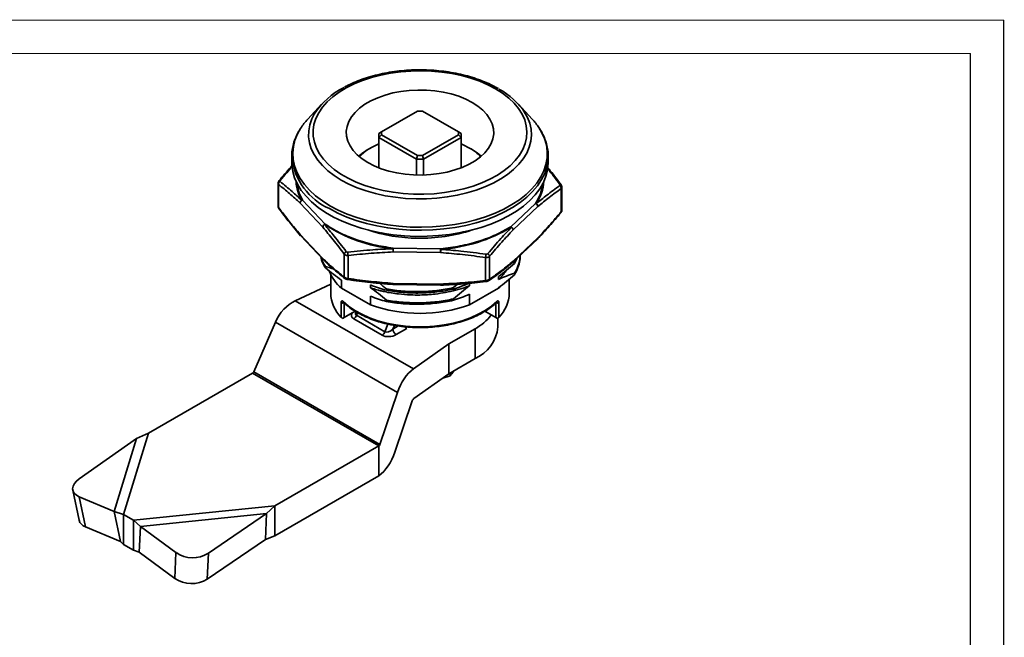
# Model space of a CAD drawing. Header units: inches. Extents: x 140955 to 141172, y 128344 to 128498.
# Tile 6 of 6: x 141065 to 141172, y 128430 to 128498. Entities that reach past the tile are written whole.
import ezdxf

# ---------------------------------------------------------------- set-up
doc = ezdxf.new("R2010")
doc.units = ezdxf.units.IN
doc.layers.add('实线层', color=7, linetype='Continuous', lineweight=25)
doc.layers.add('粗实线层', color=7, linetype='Continuous', lineweight=35)

msp = doc.modelspace()

# ---------------------------------------------------------------- linework, layer by layer
at = {"color": 7, "linetype": 'Continuous', "lineweight": 13}
msp.add_lwpolyline([(140955.143, 128497.757, 0.095, 0.095, 0), (141172.255, 128497.757, 0.095, 0.095, 0)], format="xyseb", dxfattribs=at)
at = {"layer": '实线层'}
for p, q in [((141172.255, 128344.244), (141172.255, 128497.757)), ((141168.6, 128346.956), (141168.6, 128494.102))]:
    msp.add_line(p, q, dxfattribs=at)
at = {"layer": '实线层', "lineweight": 13}
msp.add_line((140968.174, 128494.102), (141168.6, 128494.102), dxfattribs=at)
at = {"layer": '粗实线层', "linetype": 'Continuous'}
for p, q in [((141097.754, 128488.572), (141096.236, 128486.933)), ((141108.232, 128487.815), (141104.303, 128485.547)), ((141112.686, 128485.547), (141108.758, 128487.815)), ((141120.753, 128486.933), (141119.235, 128488.572)), ((141104.303, 128485.547), (141104.012, 128485.379)), ((141112.686, 128485.547), (141112.977, 128485.379)), ((141103.995, 128485.15), (141103.995, 128481.624)), ((141104.012, 128484.921), (141104.303, 128485.243)), ((141108.098, 128482.563), (141104.012, 128484.921)), ((141104.012, 128481.617), (141104.012, 128484.921)), ((141104.303, 128485.243), (141108.232, 128482.975)), ((141108.758, 128482.975), (141112.686, 128485.243)), ((141112.977, 128484.921), (141108.891, 128482.563)), ((141112.977, 128484.921), (141112.686, 128485.243)), ((141112.977, 128481.617), (141112.977, 128484.921)), ((141112.995, 128481.624), (141112.995, 128485.15)), ((141103.084, 128483.782), (141102.872, 128483.659)), ((141114.117, 128483.659), (141113.905, 128483.782)), ((141094.495, 128482.879), (141094.495, 128482.211)), ((141094.497, 128482.72), (141094.495, 128482.879)), ((141108.098, 128482.563), (141108.232, 128482.975)), ((141108.098, 128480.835), (141108.098, 128482.563)), ((141108.891, 128482.563), (141108.758, 128482.975)), ((141108.891, 128480.835), (141108.891, 128482.563)), ((141122.495, 128482.211), (141122.495, 128482.879)), ((141093.081, 128480.186), (141093.093, 128480.2)), ((141092.988, 128479.944), (141092.988, 128477.43)), ((141093.049, 128479.804), (141093.049, 128477.294)), ((141123.927, 128476.843), (141123.927, 128479.353)), ((141123.994, 128479.439), (141123.99, 128479.556)), ((141124.001, 128479.489), (141123.992, 128479.457)), ((141123.993, 128479.531), (141124.001, 128479.489)), ((141124.001, 128476.991), (141124.001, 128479.505)), ((141098.14, 128475.47), (141095.66, 128478.101)), ((141097.876, 128475.142), (141095.396, 128477.773)), ((141121.109, 128477.729), (141118.402, 128475.174)), ((141121.365, 128477.394), (141118.658, 128474.838)), ((141103.077, 128474.735), (141103.077, 128474.758)), ((141097.876, 128471.713), (141095.396, 128474.343)), ((141095.442, 128474.22), (141097.921, 128471.59)), ((141118.608, 128471.281), (141121.315, 128473.836)), ((141121.365, 128473.964), (141118.658, 128471.409)), ((141121.312, 128473.839), (141121.322, 128473.85)), ((141121.325, 128473.847), (141121.323, 128473.844)), ((141110.754, 128472.772), (141105.567, 128472.847)), ((141100.223, 128469.682), (141100.223, 128472.192)), ((141100.65, 128472.041), (141100.65, 128469.531)), ((141110.746, 128472.353), (141105.56, 128472.429)), ((141115.656, 128469.312), (141115.656, 128471.822)), ((141116.095, 128471.96), (141116.095, 128469.45)), ((141118.823, 128471.17), (141119.079, 128471.726)), ((141118.823, 128471.323), (141118.954, 128471.608)), ((141098.166, 128470.843), (141098.166, 128470.69)), ((141118.823, 128471.323), (141118.55, 128471.234)), ((141118.823, 128471.17), (141118.823, 128471.323)), ((141098.745, 128469.967), (141098.745, 128467.921)), ((141099.911, 128469.344), (141099.911, 128468.468)), ((141117.078, 128469.43), (141117.078, 128469.736)), ((141118.245, 128467.921), (141118.245, 128469.445)), ((141118.823, 128469.945), (141118.823, 128470.098)), ((141094.87, 128467.102), (141098.745, 128468.919)), ((141099.911, 128468.468), (141103.077, 128466.641)), ((141103.077, 128468.521), (141103.077, 128468.827)), ((141105.547, 128468.888), (141104.549, 128468.964)), ((141104.822, 128468.246), (141104.822, 128468.399)), ((141110.746, 128468.924), (141105.56, 128469)), ((141105.563, 128468.873), (141110.75, 128468.797)), ((141112.6, 128468.908), (141112.167, 128468.532)), ((141112.167, 128468.532), (141112.167, 128468.379)), ((141113.912, 128469.047), (141113.912, 128468.741)), ((141113.912, 128466.641), (141117.078, 128468.468)), ((141117.078, 128468.468), (141117.209, 128468.592)), ((141117.078, 128468.468), (141117.078, 128468.511)), ((141103.077, 128466.641), (141103.077, 128467.602)), ((141104.822, 128467.021), (141104.822, 128467.174)), ((141112.167, 128467.307), (141112.167, 128467.154)), ((141113.912, 128467.823), (141113.912, 128466.641)), ((141107.783, 128459.648), (141094.87, 128467.102)), ((141099.882, 128465.283), (141099.882, 128466.916)), ((141100.2, 128466.889), (141100.2, 128465.256)), ((141116.789, 128465.256), (141116.789, 128466.889)), ((141117.107, 128466.916), (141117.107, 128465.283)), ((141101.079, 128465.763), (141100.14, 128465.221)), ((141100.2, 128465.256), (141101.413, 128465.956)), ((141104.366, 128463.334), (141101.255, 128465.13)), ((141101.487, 128465.885), (141101.484, 128465.879)), ((141101.486, 128465.883), (141101.488, 128465.885)), ((141101.671, 128465.794), (141101.561, 128465.511)), ((141101.561, 128465.511), (141104.672, 128463.714)), ((141115.584, 128465.951), (141116.789, 128465.256)), ((141116.849, 128465.221), (141115.584, 128465.951)), ((141116.995, 128464.247), (141116.995, 128465.184)), ((141090.337, 128459.338), (141092.703, 128464.771)), ((141106.023, 128457.082), (141092.703, 128464.771)), ((141104.672, 128463.714), (141104.996, 128464.55)), ((141105.692, 128464.41), (141105.536, 128464.009)), ((141105.536, 128464.009), (141106.119, 128464.346)), ((141107.045, 128464.064), (141105.89, 128463.397)), ((141111.641, 128462.39), (141114.505, 128464.043)), ((141114.505, 128460.777), (141114.505, 128464.043)), ((141111.641, 128462.39), (141107.783, 128459.648)), ((141111.641, 128459.124), (141111.641, 128462.39)), ((141111.641, 128459.124), (141114.505, 128460.777)), ((141078.848, 128452.643), (141090.211, 128459.202)), ((141090.211, 128459.202), (141103.999, 128451.242)), ((141104.102, 128451.392), (141090.337, 128459.338)), ((141107.838, 128456.421), (141111.641, 128459.124)), ((141110.973, 128458.649), (141111.781, 128458.913)), ((141111.781, 128459.205), (141111.781, 128458.913)), ((141106.023, 128457.082), (141104.102, 128451.392)), ((141105.76, 128450.542), (141107.653, 128456.151)), ((141076.13, 128443.743), (141078.848, 128452.643)), ((141078.848, 128452.643), (141077.542, 128452.038)), ((141071.287, 128447.646), (141077.542, 128452.038)), ((141075.114, 128444.088), (141077.542, 128452.038)), ((141092.637, 128444.683), (141103.999, 128451.242)), ((141103.999, 128447.976), (141103.999, 128451.242)), ((141092.637, 128441.417), (141103.999, 128447.976)), ((141070.577, 128446.41), (141071.261, 128443.124)), ((141071.962, 128442.407), (141071.278, 128445.693)), ((141071.278, 128445.693), (141075.114, 128444.088)), ((141077.22, 128443.113), (141092.637, 128444.683)), ((141091.728, 128443.848), (141092.637, 128444.683)), ((141092.637, 128441.417), (141092.637, 128444.683)), ((141075.114, 128444.088), (141076.13, 128443.743)), ((141075.114, 128444.088), (141075.798, 128440.802)), ((141076.13, 128443.743), (141077.22, 128443.113)), ((141076.13, 128443.743), (141076.13, 128440.476)), ((141077.957, 128442.446), (141091.728, 128443.848)), ((141085.383, 128439.509), (141091.728, 128443.848)), ((141091.608, 128441.026), (141091.728, 128443.848)), ((141077.22, 128443.113), (141077.957, 128442.446)), ((141077.22, 128443.113), (141077.22, 128439.847)), ((141077.957, 128442.446), (141077.837, 128439.625)), ((141077.957, 128442.446), (141081.849, 128439.591)), ((141071.962, 128442.407), (141075.798, 128440.802)), ((141091.608, 128441.026), (141092.637, 128441.417)), ((141075.798, 128440.802), (141076.13, 128440.476)), ((141076.13, 128440.476), (141077.22, 128439.847)), ((141085.262, 128436.687), (141091.608, 128441.026)), ((141077.22, 128439.847), (141077.837, 128439.625)), ((141077.837, 128439.625), (141081.728, 128436.769)), ((141081.728, 128436.769), (141081.849, 128439.591)), ((141085.262, 128436.687), (141085.383, 128439.509))]:
    msp.add_line(p, q, dxfattribs=at)
for points in [[(141116.753, 128490.244), (141115.917, 128490.682), (141115.012, 128491.071), (141114.047, 128491.408), (141113.029, 128491.69), (141111.969, 128491.914), (141110.877, 128492.077), (141109.762, 128492.179), (141108.636, 128492.218), (141107.508, 128492.195), (141106.389, 128492.109), (141105.29, 128491.96), (141104.222, 128491.751), (141103.192, 128491.484), (141102.213, 128491.161), (141101.292, 128490.784), (141100.438, 128490.358), (141099.66, 128489.886), (141098.964, 128489.374), (141098.357, 128488.824), (141097.845, 128488.244), (141097.432, 128487.638), (141097.122, 128487.011), (141096.919, 128486.37), (141096.823, 128485.721), (141096.837, 128485.07), (141096.959, 128484.422), (141097.19, 128483.784), (141097.525, 128483.162), (141097.964, 128482.562), (141098.5, 128481.989), (141099.13, 128481.448), (141099.847, 128480.945), (141100.645, 128480.485), (141101.516, 128480.071), (141102.453, 128479.707), (141103.445, 128479.397), (141104.485, 128479.145), (141105.563, 128478.951), (141106.668, 128478.818), (141107.789, 128478.747), (141108.918, 128478.739), (141110.042, 128478.794), (141111.152, 128478.912), (141112.237, 128479.09), (141113.288, 128479.329), (141114.293, 128479.625), (141115.245, 128479.975), (141116.133, 128480.377), (141116.95, 128480.826), (141117.688, 128481.319), (141118.34, 128481.851), (141118.901, 128482.416), (141119.364, 128483.01), (141119.725, 128483.627), (141119.982, 128484.262), (141120.132, 128484.907), (141120.173, 128485.558), (141120.104, 128486.209), (141119.928, 128486.852), (141119.645, 128487.483), (141119.257, 128488.095), (141118.769, 128488.682), (141118.186, 128489.239), (141117.511, 128489.762), (141116.753, 128490.244)], [(141102.802, 128482.191), (141103.502, 128481.832), (141104.268, 128481.522), (141105.092, 128481.265), (141105.962, 128481.066), (141106.867, 128480.926), (141107.793, 128480.847), (141108.729, 128480.832), (141109.661, 128480.879), (141110.578, 128480.988), (141111.467, 128481.158), (141112.315, 128481.386), (141113.112, 128481.67), (141113.846, 128482.005), (141114.508, 128482.387), (141115.089, 128482.811), (141115.58, 128483.271), (141115.976, 128483.761), (141116.27, 128484.274), (141116.46, 128484.803), (141116.541, 128485.342), (141116.514, 128485.882), (141116.378, 128486.417), (141116.136, 128486.939), (141115.79, 128487.441), (141115.346, 128487.917), (141114.809, 128488.359), (141114.187, 128488.763), (141113.487, 128489.122), (141112.721, 128489.432), (141111.897, 128489.689), (141111.027, 128489.888), (141110.122, 128490.028), (141109.196, 128490.106), (141108.26, 128490.122), (141107.328, 128490.075), (141106.411, 128489.966), (141105.522, 128489.796), (141104.674, 128489.567), (141103.877, 128489.284), (141103.143, 128488.948), (141102.481, 128488.566), (141101.9, 128488.142), (141101.409, 128487.682), (141101.013, 128487.193), (141100.719, 128486.68), (141100.53, 128486.15), (141100.448, 128485.612), (141100.475, 128485.072), (141100.611, 128484.537), (141100.853, 128484.015), (141101.199, 128483.513), (141101.643, 128483.037), (141102.18, 128482.595), (141102.802, 128482.191)], [(141099.883, 128480.288), (141099.115, 128480.775), (141098.429, 128481.302), (141097.831, 128481.863), (141097.327, 128482.455), (141096.921, 128483.071), (141096.617, 128483.706), (141096.418, 128484.355), (141096.324, 128485.012), (141096.337, 128485.671), (141096.458, 128486.326), (141096.684, 128486.972), (141096.95, 128487.497)], [(141119.995, 128487.571), (141120.233, 128487.131), (141120.485, 128486.489), (141120.632, 128485.835), (141120.672, 128485.176), (141120.605, 128484.518), (141120.432, 128483.867), (141120.153, 128483.228), (141119.773, 128482.606), (141119.293, 128482.008), (141118.718, 128481.439), (141118.054, 128480.903), (141117.305, 128480.405), (141116.479, 128479.95), (141115.583, 128479.542), (141114.625, 128479.184), (141113.612, 128478.879), (141112.555, 128478.631), (141111.462, 128478.44), (141110.343, 128478.31), (141109.208, 128478.241), (141108.066, 128478.233), (141106.929, 128478.287), (141105.805, 128478.402), (141104.704, 128478.578), (141103.637, 128478.812), (141102.613, 128479.103), (141101.64, 128479.448), (141100.728, 128479.844), (141099.883, 128480.288)], [(141095.454, 128485.927), (141095.123, 128485.341), (141094.84, 128484.651), (141094.664, 128483.948), (141094.596, 128483.239), (141094.637, 128482.53), (141094.786, 128481.825), (141095.043, 128481.131), (141095.405, 128480.453), (141095.869, 128479.795), (141096.432, 128479.164), (141097.089, 128478.565), (141097.836, 128478.001), (141098.666, 128477.477)], [(141098.666, 128477.477), (141099.573, 128476.998), (141100.55, 128476.567), (141101.589, 128476.187), (141102.682, 128475.862), (141103.821, 128475.594), (141104.996, 128475.385), (141106.199, 128475.237), (141107.419, 128475.151), (141108.648, 128475.127), (141109.876, 128475.167), (141111.093, 128475.268), (141112.29, 128475.432), (141113.456, 128475.656), (141114.585, 128475.938), (141115.665, 128476.277), (141116.689, 128476.67), (141117.649, 128477.113), (141118.538, 128477.604), (141119.348, 128478.138), (141120.073, 128478.711), (141120.707, 128479.319), (141121.246, 128479.958), (141121.685, 128480.621), (141122.02, 128481.303), (141122.25, 128482.001), (141122.373, 128482.707), (141122.386, 128483.417), (141122.291, 128484.125), (141122.088, 128484.825), (141121.778, 128485.512), (141121.481, 128486.01)], [(141113.904, 128483.782), (141113.226, 128484.129), (141112.995, 128484.231)], [(141114.116, 128483.66), (141114.731, 128483.261), (141115.185, 128482.893)], [(141122.495, 128482.892), (141122.473, 128482.432), (141122.35, 128481.721), (141122.119, 128481.018), (141121.78, 128480.33), (141121.338, 128479.663), (141120.796, 128479.02), (141120.157, 128478.407), (141119.426, 128477.83), (141118.611, 128477.292), (141117.716, 128476.798), (141116.749, 128476.351), (141115.717, 128475.955), (141114.629, 128475.614), (141113.492, 128475.329), (141112.317, 128475.104), (141111.112, 128474.939), (141109.886, 128474.837), (141108.649, 128474.797), (141107.412, 128474.821), (141106.182, 128474.908), (141104.971, 128475.057), (141103.787, 128475.267), (141102.64, 128475.537), (141101.539, 128475.865), (141100.493, 128476.247), (141099.509, 128476.681), (141098.595, 128477.164)], [(141122.495, 128482.211), (141122.494, 128482.121), (141122.425, 128481.407), (141122.248, 128480.7), (141121.963, 128480.004), (141121.572, 128479.326), (141121.079, 128478.67), (141120.488, 128478.041), (141119.803, 128477.446), (141119.029, 128476.887), (141118.173, 128476.371), (141117.241, 128475.9), (141116.24, 128475.478), (141115.179, 128475.11), (141114.066, 128474.796), (141112.909, 128474.541), (141111.718, 128474.346), (141110.501, 128474.212), (141109.268, 128474.141), (141108.03, 128474.133), (141106.795, 128474.188), (141105.574, 128474.307), (141104.375, 128474.486), (141103.209, 128474.727), (141102.084, 128475.026), (141101.009, 128475.381), (141099.992, 128475.79), (141099.043, 128476.249), (141098.167, 128476.754), (141097.372, 128477.303), (141096.664, 128477.889), (141096.049, 128478.51), (141095.531, 128479.159), (141095.114, 128479.833), (141094.803, 128480.525), (141094.598, 128481.23), (141094.502, 128481.943), (141094.495, 128482.211)], [(141123.91, 128479.747), (141123.92, 128479.734), (141123.923, 128479.729)], [(141124.001, 128479.489), (141123.997, 128479.528), (141123.99, 128479.555)], [(141093, 128477.379), (141092.992, 128477.407), (141092.988, 128477.446)], [(141100.618, 128469.41), (141100.614, 128469.407), (141100.611, 128469.412), (141100.61, 128469.425)], [(141115.708, 128469.205), (141115.704, 128469.192), (141115.699, 128469.187), (141115.694, 128469.189)], [(141116.019, 128469.3), (141115.998, 128469.285), (141115.993, 128469.283)], [(141100.089, 128467.029), (141100.679, 128466.516), (141101.362, 128466.044), (141102.13, 128465.617), (141102.975, 128465.241), (141103.886, 128464.921), (141104.851, 128464.66), (141105.861, 128464.462), (141106.902, 128464.328), (141107.961, 128464.261), (141109.028, 128464.261), (141110.088, 128464.328), (141111.128, 128464.462), (141112.138, 128464.66), (141113.103, 128464.921), (141114.014, 128465.241), (141114.859, 128465.617), (141115.627, 128466.044), (141116.31, 128466.516), (141116.9, 128467.029)], [(141071.287, 128447.646), (141070.98, 128447.393), (141070.751, 128447.122), (141070.61, 128446.843), (141070.561, 128446.566), (141070.607, 128446.304), (141070.746, 128446.065), (141070.972, 128445.859), (141071.278, 128445.693)]]:
    msp.add_lwpolyline(points, dxfattribs=at)
for centre, radius, start, end in [((141103.946, 128482.951), 8.343, 116.70252, 146.98193), ((141113.354, 128483.253), 7.921, 33.02685, 61.74562), ((141108.495, 128480.55), 7.27, 87.92664, 92.07336), ((141101.432, 128482.084), 7.107, 136.98049, 147.26294), ((141115.454, 128482.001), 7.239, 33.63343, 42.94298), ((141105.697, 128485.395), 1.403, 173.7867, 186.2133), ((141111.292, 128485.395), 1.403, 353.7867, 6.2133), ((141105.501, 128485.15), 1.506, 171.25964, 188.74036), ((141111.488, 128485.15), 1.506, 351.25964, 8.74036), ((141105.989, 128478.183), 6.301, 119.6483, 131.4968), ((141106.442, 128478.081), 6.619, 111.6979, 133.88907), ((141111.122, 128478.82), 5.688, 45.11906, 60.72352), ((141101.493, 128483.591), 7.05, 187.0951, 245.72695), ((141108.495, 128490.336), 7.783, 267.07963, 272.92037), ((141108.495, 128490.24), 7.27, 267.92664, 272.07336), ((141093.4, 128479.819), 0.351, 120.85896, 182.46274), ((141093.195, 128480.086), 0.153, 78.81797, 132.09159), ((141099.853, 128480.468), 4.906, 183.71439, 209.22969), ((141116.966, 128480.509), 5.079, 326.39497, 355.94818), ((141123.567, 128479.372), 0.361, 356.97422, 56.85482), ((141123.797, 128479.631), 0.162, 45.59868, 99.71747), ((141123.728, 128479.451), 0.281, 21.51671, 76.55607), ((141095.77, 128477.742), 0.375, 107.10597, 175.29126), ((141095.755, 128477.764), 0.359, 120.80498, 178.61506), ((141095.727, 128477.736), 0.371, 100.39545, 114.76318), ((141093.179, 128477.274), 0.131, 171.32883, 220.84447), ((141120.979, 128477.364), 0.387, 4.35531, 70.34936), ((141121.031, 128477.368), 0.37, 63.45959, 77.77458), ((141120.993, 128477.387), 0.372, 1.06277, 56.96057), ((141123.8, 128476.821), 0.129, 318.32596, 9.76973), ((141098.25, 128475.111), 0.375, 107.10597, 175.29126), ((141098.246, 128475.096), 0.372, 118.44534, 172.93217), ((141098.294, 128475.152), 0.353, 115.97996, 129.80591), ((141107.329, 128489.742), 17.052, 237.10547, 264.00234), ((141108.337, 128491.566), 17.632, 251.64147, 269.58706), ((141108.594, 128491.852), 17.921, 268.77125, 288.24587), ((141109.375, 128490.614), 17.962, 274.45299, 300.42237), ((141118.235, 128474.865), 0.351, 47.94291, 61.62517), ((141118.272, 128474.809), 0.387, 4.35531, 70.34936), ((141118.272, 128474.791), 0.389, 7.02217, 59.31228), ((141095.569, 128474.337), 0.173, 177.93509, 222.42542), ((141121.196, 128473.957), 0.169, 314.68612, 2.57697), ((141121.21, 128473.951), 0.156, 318.01789, 4.81552), ((141106.144, 128472.631), 0.616, 159.43212, 165.69482), ((141110.239, 128472.773), 4.692, 179.87482, 184.2002), ((141117.03, 128472.43), 11.47, 177.91585, 180.00473), ((141122.217, 128472.354), 11.47, 177.91585, 180.00473), ((141093.624, 128473.653), 17.171, 355.65899, 356.84055), ((141110.012, 128472.559), 0.772, 11.05056, 15.99292), ((141098.065, 128471.713), 0.189, 180.07748, 226.00043), ((141098.049, 128471.706), 0.173, 177.94402, 222.14265), ((141100.605, 128472.109), 0.39, 115.31716, 167.77517), ((141102.966, 128472.483), 2.358, 181.96792, 190.78449), ((141115.694, 128471.872), 0.411, 12.34806, 62.37193), ((141118.489, 128471.401), 0.169, 314.68612, 2.57697), ((141103.092, 128472.14), 4.857, 202.08104, 229.09785), ((141100.438, 128469.694), 0.215, 183.39467, 228.81969), ((141100.185, 128469.59), 0.469, 337.36827, 352.76586), ((141115.887, 128469.462), 0.209, 309.13471, 356.71239), ((141106.537, 128468.961), 0.978, 177.72727, 185.16902), ((141115.973, 128469.342), 0.319, 185.35181, 208.53343), ((141102.668, 128468.049), 3.926, 181.85856, 224.78365), ((141114.371, 128468.027), 3.875, 314.92162, 358.43617), ((141100.061, 128467.14), 0.287, 231.20998, 298.89906), ((141100.202, 128467.024), 0.114, 177.60616, 224.36157), ((141108.495, 128482.193), 16.469, 250.79568, 289.20432), ((141116.928, 128467.14), 0.287, 241.10094, 308.79002), ((141116.787, 128467.024), 0.114, 315.6391, 2.39381), ((141100.841, 128465.776), 0.767, 302.63797, 339.77289), ((141111.726, 128469.131), 5.797, 298.64555, 321.82393), ((141106.304, 128464.044), 0.768, 182.60548, 237.39452), ((141107.408, 128464.652), 0.691, 215.76451, 238.33952), ((141112.833, 128464.605), 4.177, 293.59917, 355.08069), ((141103.952, 128463.98), 0.767, 302.63797, 339.77289), ((141072.267, 128443.407), 1.046, 195.74292, 253.0191), ((141083.679, 128442.257), 3.233, 235.53957, 301.81011), ((141083.558, 128439.435), 3.233, 235.53957, 301.81011)]:
    msp.add_arc(centre, radius, start, end, dxfattribs=at)
for centre, major_axis, ratio, start_param, end_param in [((141094.87, 128464.49), (1.874, 2.606), 0.6334356, 0.8488024, 1.899719), ((141100.059, 128465.174), (0.2, 0.115), 0.0000704, 0.7853575, 1.7153546), ((141102.071, 128465.601), (1.078, 0.131), 0.5656819, 2.6667255, 3.786495), ((141102.071, 128466.009), (0.574, 0.444), 0.5328954, 2.4179632, 3.3568169), ((141116.931, 128465.174), (0.2, -0.115), 0.0000704, 1.4262381, 2.3562351), ((141105.182, 128464.213), (0.574, 0.444), 0.5328954, 3.3568169, 4.9276132), ((141105.182, 128463.805), (1.078, 0.131), 0.5656819, 3.786495, 5.3572913), ((141107.783, 128457.035), (1.373, 2.899), 0.5150078, 0.7433186, 1.7942352), ((141090.211, 128459.354), (0.109, 0.152), 0.6334356, 3.990395, 5.0413117), ((141107.838, 128456.146), (0.144, 0.305), 0.5150078, 0.7433186, 1.7942352), ((141103.999, 128451.394), (0.08, 0.169), 0.5150078, 3.8849113, 4.9358279), ((141103.999, 128450.589), (1.373, 2.899), 0.5150078, 3.8849113, 4.9358279)]:
    msp.add_ellipse(centre, major_axis=major_axis, ratio=ratio, start_param=start_param, end_param=end_param, dxfattribs=at)
for points, knots in [([(141117.053, 128490.274), (141116.912, 128490.353), (141116.506, 128490.58), (141115.785, 128490.923), (141114.877, 128491.284), (141113.919, 128491.594), (141112.919, 128491.853), (141111.885, 128492.057), (141110.826, 128492.207), (141109.748, 128492.301), (141108.661, 128492.338), (141107.573, 128492.318), (141106.492, 128492.242), (141105.426, 128492.109), (141104.383, 128491.921), (141103.373, 128491.679), (141102.4, 128491.385), (141101.478, 128491.037), (141100.762, 128490.724), (141100.379, 128490.51), (141100.262, 128490.445)], [0, 0, 0, 0, 0.5448321, 1.5746713, 2.6038473, 3.6321337, 4.6594627, 5.6859114, 6.7116375, 7.736841, 8.7617438, 9.7865781, 10.8115544, 11.8368623, 12.8627445, 13.8894414, 14.9171821, 15.9461665, 16.9765318, 17.4272195, 17.4272195, 17.4272195, 17.4272195]), ([(141095.422, 128485.876), (141095.401, 128485.847), (141095.228, 128485.603), (141094.989, 128485.119), (141094.715, 128484.431), (141094.554, 128483.73), (141094.483, 128483.154), (141094.503, 128482.813), (141094.509, 128482.707)], [0, 0, 0, 0, 0.0995844, 0.841014, 1.5761575, 2.3045259, 3.0269829, 3.3550266, 3.3550266, 3.3550266, 3.3550266]), ([(141122.483, 128482.893), (141122.485, 128482.995), (141122.493, 128483.331), (141122.404, 128483.897), (141122.223, 128484.586), (141121.933, 128485.258), (141121.693, 128485.72), (141121.525, 128485.948), (141121.512, 128485.966)], [0, 0, 0, 0, 0.3164444, 1.0366473, 1.7574, 2.4816519, 3.2114389, 3.2736228, 3.2736228, 3.2736228, 3.2736228]), ([(141094.544, 128481.874), (141094.491, 128481.816), (141094.004, 128481.291), (141093.522, 128480.714), (141093.093, 128480.2)], [0, 0, 0, 0, 0.2443429, 2.2160916, 2.2160916, 2.2160916, 2.2160916]), ([(141093.225, 128480.237), (141093.466, 128480.524), (141093.904, 128481.047), (141094.345, 128481.546), (141094.543, 128481.772)], [0, 0, 0, 0, 1.1105899, 2.0234577, 2.0234577, 2.0234577, 2.0234577]), ([(141123.91, 128479.747), (141123.517, 128480.271), (141123.028, 128480.922), (141122.536, 128481.515), (141122.44, 128481.631)], [0, 0, 0, 0, 1.9250261, 2.3898334, 2.3898334, 2.3898334, 2.3898334]), ([(141122.44, 128481.518), (141122.447, 128481.509), (141122.671, 128481.233), (141123.114, 128480.66), (141123.549, 128480.083), (141123.769, 128479.791)], [0, 0, 0, 0, 0.0356079, 1.094644, 2.1795064, 2.1795064, 2.1795064, 2.1795064]), ([(141093.092, 128480.2), (141093.077, 128480.18), (141093.045, 128480.14), (141093.012, 128480.07), (141092.991, 128479.996), (141092.989, 128479.946), (141092.989, 128479.921)], [0, 0, 0, 0, 0.07223869, 0.14764231, 0.22524615, 0.30411167, 0.30411167, 0.30411167, 0.30411167]), ([(141093.22, 128480.121), (141093.213, 128480.128), (141093.198, 128480.142), (141093.194, 128480.172), (141093.201, 128480.204), (141093.217, 128480.226), (141093.225, 128480.237)], [0, 0, 0, 0, 0.0328846, 0.06558528, 0.09829004, 0.13119538, 0.13119538, 0.13119538, 0.13119538]), ([(141095.571, 128478.073), (141095.398, 128478.237), (141095.05, 128478.566), (141094.486, 128479.07), (141093.875, 128479.594), (141093.44, 128479.944), (141093.22, 128480.121)], [0, 0, 0, 0, 0.685821, 1.3788499, 2.2386947, 3.1195167, 3.1195167, 3.1195167, 3.1195167]), ([(141093.049, 128479.804), (141093.031, 128479.825), (141092.995, 128479.866), (141092.991, 128479.914), (141092.989, 128479.938)], [0, 0, 0, 0, 0.07774195, 0.15086082, 0.15086082, 0.15086082, 0.15086082]), ([(141095.396, 128477.773), (141095.017, 128478.126), (141094.231, 128478.855), (141093.452, 128479.481), (141093.049, 128479.804)], [0, 0, 0, 0, 1.501282, 3.1050395, 3.1050395, 3.1050395, 3.1050395]), ([(141095.66, 128478.101), (141095.457, 128478.51), (141095.165, 128479.098), (141095.13, 128479.706), (141095.12, 128479.891)], [0, 0, 0, 0, 1.3151091, 1.8880918, 1.8880918, 1.8880918, 1.8880918]), ([(141121.88, 128479.899), (141121.84, 128479.581), (141121.746, 128478.84), (141121.34, 128478.133), (141121.109, 128477.729)], [0, 0, 0, 0, 0.9978427, 2.3262126, 2.3262126, 2.3262126, 2.3262126]), ([(141123.764, 128479.674), (141123.523, 128479.504), (141123.048, 128479.168), (141122.38, 128478.662), (141121.765, 128478.175), (141121.385, 128477.857), (141121.196, 128477.698)], [0, 0, 0, 0, 0.9161665, 1.8105262, 2.5298427, 3.2417298, 3.2417298, 3.2417298, 3.2417298]), ([(141123.927, 128479.353), (141123.488, 128479.042), (141122.637, 128478.44), (141121.78, 128477.735), (141121.365, 128477.394)], [0, 0, 0, 0, 1.6665916, 3.226783, 3.226783, 3.226783, 3.226783]), ([(141123.764, 128479.674), (141123.772, 128479.681), (141123.789, 128479.695), (141123.792, 128479.715), (141123.793, 128479.725)], [0, 0, 0, 0, 0.030341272, 0.06050801, 0.06050801, 0.06050801, 0.06050801]), ([(141123.793, 128479.725), (141123.793, 128479.736), (141123.791, 128479.757), (141123.777, 128479.779), (141123.769, 128479.791)], [0, 0, 0, 0, 0.035401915, 0.071009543, 0.071009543, 0.071009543, 0.071009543]), ([(141123.99, 128479.556), (141123.984, 128479.589), (141123.974, 128479.654), (141123.931, 128479.716), (141123.91, 128479.747)], [0, 0, 0, 0, 0.10778013, 0.20937214, 0.20937214, 0.20937214, 0.20937214]), ([(141123.992, 128479.457), (141123.989, 128479.443), (141123.982, 128479.405), (141123.949, 128479.373), (141123.927, 128479.353)], [0, 0, 0, 0, 0.04335935, 0.12495111, 0.12495111, 0.12495111, 0.12495111]), ([(141092.988, 128477.446), (141092.99, 128477.42), (141092.994, 128477.369), (141093.03, 128477.319), (141093.049, 128477.294)], [0, 0, 0, 0, 0.08243474, 0.16727484, 0.16727484, 0.16727484, 0.16727484]), ([(141093, 128477.379), (141093.004, 128477.346), (141093.012, 128477.292), (141093.047, 128477.24), (141093.06, 128477.22)], [0, 0, 0, 0, 0.10673259, 0.17286855, 0.17286855, 0.17286855, 0.17286855]), ([(141093.049, 128477.294), (141093.452, 128476.763), (141094.231, 128475.735), (141095.017, 128474.797), (141095.396, 128474.343)], [0, 0, 0, 0, 1.9474469, 3.7706133, 3.7706133, 3.7706133, 3.7706133]), ([(141093.08, 128477.188), (141093.473, 128476.668), (141094.261, 128475.629), (141095.055, 128474.682), (141095.452, 128474.208)], [0, 0, 0, 0, 1.9043569, 3.8093157, 3.8093157, 3.8093157, 3.8093157]), ([(141123.909, 128476.751), (141123.92, 128476.766), (141123.947, 128476.801), (141123.977, 128476.865), (141123.996, 128476.929), (141123.998, 128476.969), (141123.998, 128476.984)], [0, 0, 0, 0, 0.0529919, 0.12863413, 0.20648662, 0.25405222, 0.25405222, 0.25405222, 0.25405222]), ([(141123.999, 128477), (141124, 128476.997), (141124.005, 128476.971), (141123.985, 128476.916), (141123.947, 128476.867), (141123.927, 128476.843)], [0, 0, 0, 0, 0.00798848, 0.0929442, 0.17807624, 0.17807624, 0.17807624, 0.17807624]), ([(141121.307, 128473.827), (141121.74, 128474.289), (141122.607, 128475.212), (141123.467, 128476.227), (141123.897, 128476.735)], [0, 0, 0, 0, 1.9474736, 3.894301, 3.894301, 3.894301, 3.894301]), ([(141121.365, 128473.964), (141121.78, 128474.406), (141122.637, 128475.32), (141123.488, 128476.324), (141123.927, 128476.843)], [0, 0, 0, 0, 1.8636021, 3.8544118, 3.8544118, 3.8544118, 3.8544118]), ([(141100.223, 128472.192), (141099.821, 128472.723), (141099.042, 128473.751), (141098.256, 128474.689), (141097.876, 128475.142)], [0, 0, 0, 0, 1.9474792, 3.7706018, 3.7706018, 3.7706018, 3.7706018]), ([(141100.438, 128472.462), (141100.216, 128472.755), (141099.776, 128473.333), (141099.16, 128474.111), (141098.592, 128474.808), (141098.242, 128475.219), (141098.068, 128475.424)], [0, 0, 0, 0, 1.0721602, 2.1187994, 2.9605087, 3.7935233, 3.7935233, 3.7935233, 3.7935233]), ([(141105.567, 128472.847), (141104.858, 128472.959), (141103.431, 128473.184), (141101.448, 128473.776), (141099.632, 128474.525), (141098.635, 128475.156), (141098.14, 128475.47)], [0, 0, 0, 0, 1.973521, 3.9741397, 5.9747584, 7.9482794, 7.9482794, 7.9482794, 7.9482794]), ([(141118.402, 128475.174), (141117.88, 128474.875), (141116.829, 128474.274), (141114.95, 128473.578), (141112.917, 128473.045), (141111.472, 128472.862), (141110.754, 128472.772)], [0, 0, 0, 0, 2.0071836, 4.0419271, 6.0766706, 8.0838542, 8.0838542, 8.0838542, 8.0838542]), ([(141118.47, 128475.126), (141118.28, 128474.926), (141117.898, 128474.525), (141117.278, 128473.846), (141116.606, 128473.087), (141116.127, 128472.522), (141115.884, 128472.237)], [0, 0, 0, 0, 0.8523756, 1.7136994, 2.782818, 3.8780229, 3.8780229, 3.8780229, 3.8780229]), ([(141118.658, 128474.838), (141118.243, 128474.397), (141117.386, 128473.483), (141116.535, 128472.479), (141116.095, 128471.96)], [0, 0, 0, 0, 1.8636344, 3.8544083, 3.8544083, 3.8544083, 3.8544083]), ([(141095.438, 128474.226), (141095.426, 128474.241), (141095.4, 128474.273), (141095.398, 128474.319), (141095.396, 128474.343)], [0, 0, 0, 0, 0.06063105, 0.12797803, 0.12797803, 0.12797803, 0.12797803]), ([(141095.432, 128474.232), (141095.433, 128474.23), (141095.436, 128474.226), (141095.441, 128474.223), (141095.444, 128474.221)], [0, 0, 0, 0, 0.004901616, 0.016170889, 0.016170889, 0.016170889, 0.016170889]), ([(141104.272, 128474.529), (141104.281, 128474.526), (141104.466, 128474.466), (141104.648, 128474.417), (141104.822, 128474.37)], [0, 0, 0, 0, 0.02758565, 0.57303411, 0.57303411, 0.57303411, 0.57303411]), ([(141111.711, 128474.235), (141111.935, 128474.278), (141112.449, 128474.377), (141112.982, 128474.534), (141113.286, 128474.643), (141113.329, 128474.658)], [0, 0, 0, 0, 0.6692937, 1.5327034, 1.6752344, 1.6752344, 1.6752344, 1.6752344]), ([(141105.547, 128472.783), (141105.184, 128472.768), (141104.453, 128472.738), (141103.269, 128472.659), (141101.986, 128472.552), (141101.072, 128472.452), (141100.61, 128472.402)], [0, 0, 0, 0, 1.089178, 2.1898055, 3.5550163, 4.9535311, 4.9535311, 4.9535311, 4.9535311]), ([(141115.708, 128472.181), (141115.245, 128472.245), (141114.33, 128472.372), (141113.046, 128472.517), (141111.862, 128472.63), (141111.133, 128472.681), (141110.77, 128472.707)], [0, 0, 0, 0, 1.4039013, 2.7743857, 3.8764997, 4.9672323, 4.9672323, 4.9672323, 4.9672323]), ([(141097.686, 128471.839), (141097.701, 128471.745), (141097.761, 128471.351), (141097.991, 128470.976), (141098.166, 128470.69)], [0, 0, 0, 0, 0.2985102, 1.2555331, 1.2555331, 1.2555331, 1.2555331]), ([(141097.722, 128471.801), (141097.727, 128471.771), (141097.785, 128471.442), (141097.985, 128471.129), (141098.166, 128470.843)], [0, 0, 0, 0, 0.0953033, 1.0616477, 1.0616477, 1.0616477, 1.0616477]), ([(141097.876, 128471.713), (141098.256, 128471.36), (141099.042, 128470.631), (141099.821, 128470.005), (141100.223, 128469.682)], [0, 0, 0, 0, 1.5012843, 3.1050396, 3.1050396, 3.1050396, 3.1050396]), ([(141097.92, 128471.59), (141098.318, 128471.221), (141099.113, 128470.482), (141099.902, 128469.849), (141100.297, 128469.532)], [0, 0, 0, 0, 1.572975, 3.1455956, 3.1455956, 3.1455956, 3.1455956]), ([(141097.921, 128471.591), (141097.922, 128471.59), (141097.925, 128471.584), (141097.931, 128471.581), (141097.935, 128471.579)], [0, 0, 0, 0, 0.004570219, 0.019161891, 0.019161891, 0.019161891, 0.019161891]), ([(141100.65, 128472.041), (141100.606, 128472.042), (141100.519, 128472.043), (141100.399, 128472.074), (141100.295, 128472.122), (141100.247, 128472.169), (141100.223, 128472.192)], [0, 0, 0, 0, 0.11659785, 0.23312313, 0.34969457, 0.46643079, 0.46643079, 0.46643079, 0.46643079]), ([(141100.61, 128472.402), (141100.592, 128472.401), (141100.557, 128472.399), (141100.509, 128472.41), (141100.467, 128472.431), (141100.448, 128472.452), (141100.438, 128472.462)], [0, 0, 0, 0, 0.04765075, 0.095035, 0.14242516, 0.19010597, 0.19010597, 0.19010597, 0.19010597]), ([(141105.56, 128472.429), (141104.765, 128472.39), (141103.122, 128472.31), (141101.492, 128472.133), (141100.65, 128472.041)], [0, 0, 0, 0, 2.3818646, 4.926296, 4.926296, 4.926296, 4.926296]), ([(141115.656, 128471.822), (141114.814, 128471.938), (141113.184, 128472.163), (141111.541, 128472.291), (141110.746, 128472.353)], [0, 0, 0, 0, 2.5512615, 4.9396419, 4.9396419, 4.9396419, 4.9396419]), ([(141115.656, 128471.822), (141115.661, 128471.849), (141115.672, 128471.905), (141115.687, 128472.003), (141115.7, 128472.101), (141115.705, 128472.155), (141115.708, 128472.181)], [0, 0, 0, 0, 0.08824803, 0.18136179, 0.27447555, 0.36272359, 0.36272359, 0.36272359, 0.36272359]), ([(141116.095, 128471.96), (141116.07, 128471.938), (141116.019, 128471.893), (141115.91, 128471.847), (141115.787, 128471.82), (141115.7, 128471.821), (141115.656, 128471.822)], [0, 0, 0, 0, 0.11843997, 0.23680622, 0.35521937, 0.47379989, 0.47379989, 0.47379989, 0.47379989]), ([(141115.884, 128472.237), (141115.874, 128472.226), (141115.854, 128472.206), (141115.81, 128472.187), (141115.76, 128472.177), (141115.725, 128472.18), (141115.708, 128472.181)], [0, 0, 0, 0, 0.04838674, 0.09650284, 0.14462497, 0.19304222, 0.19304222, 0.19304222, 0.19304222]), ([(141118.823, 128469.945), (141118.957, 128470.201), (141119.224, 128470.711), (141119.426, 128471.422), (141119.428, 128471.871), (141119.428, 128472.055)], [0, 0, 0, 0, 0.8311697, 1.6535027, 2.2255279, 2.2255279, 2.2255279, 2.2255279]), ([(141118.823, 128470.098), (141118.957, 128470.355), (141119.222, 128470.864), (141119.416, 128471.523), (141119.42, 128471.918), (141119.422, 128472.049)], [0, 0, 0, 0, 0.8334907, 1.6581199, 2.066193, 2.066193, 2.066193, 2.066193]), ([(141099.029, 128470.584), (141098.916, 128470.621), (141098.626, 128470.717), (141098.34, 128470.796), (141098.166, 128470.843)], [0, 0, 0, 0, 0.35220675, 0.90107951, 0.90107951, 0.90107951, 0.90107951]), ([(141116.018, 128469.299), (141116.446, 128469.602), (141117.303, 128470.207), (141118.166, 128470.917), (141118.597, 128471.272)], [0, 0, 0, 0, 1.6237928, 3.2479955, 3.2479955, 3.2479955, 3.2479955]), ([(141116.095, 128469.45), (141116.535, 128469.761), (141117.386, 128470.363), (141118.243, 128471.068), (141118.658, 128471.409)], [0, 0, 0, 0, 1.6666044, 3.2267892, 3.2267892, 3.2267892, 3.2267892]), ([(141118.595, 128471.271), (141118.597, 128471.272), (141118.602, 128471.274), (141118.605, 128471.28), (141118.607, 128471.283)], [0, 0, 0, 0, 0.004518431, 0.017669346, 0.017669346, 0.017669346, 0.017669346]), ([(141118.597, 128471.273), (141118.599, 128471.274), (141118.621, 128471.287), (141118.646, 128471.333), (141118.654, 128471.384), (141118.658, 128471.409)], [0, 0, 0, 0, 0.00783238, 0.08119063, 0.15454887, 0.15454887, 0.15454887, 0.15454887]), ([(141100.223, 128469.682), (141100.247, 128469.662), (141100.295, 128469.624), (141100.399, 128469.578), (141100.52, 128469.544), (141100.606, 128469.535), (141100.65, 128469.531)], [0, 0, 0, 0, 0.11529055, 0.23034232, 0.34527163, 0.46019516, 0.46019516, 0.46019516, 0.46019516]), ([(141100.296, 128469.533), (141100.316, 128469.519), (141100.355, 128469.491), (141100.437, 128469.456), (141100.526, 128469.427), (141100.588, 128469.416), (141100.618, 128469.41)], [0, 0, 0, 0, 0.08978958, 0.17790752, 0.26382959, 0.34721614, 0.34721614, 0.34721614, 0.34721614]), ([(141104.232, 128468.992), (141103.908, 128469.023), (141103.252, 128469.084), (141102.323, 128469.193), (141101.44, 128469.306), (141100.888, 128469.385), (141100.61, 128469.425)], [0, 0, 0, 0, 0.9778569, 1.9739096, 2.8047166, 3.6489801, 3.6489801, 3.6489801, 3.6489801]), ([(141100.618, 128469.41), (141101.436, 128469.296), (141103.073, 128469.07), (141104.723, 128468.941), (141105.549, 128468.876)], [0, 0, 0, 0, 2.4798596, 4.9608422, 4.9608422, 4.9608422, 4.9608422]), ([(141100.65, 128469.531), (141101.492, 128469.415), (141103.122, 128469.19), (141104.765, 128469.062), (141105.56, 128469)], [0, 0, 0, 0, 2.5512845, 4.9396472, 4.9396472, 4.9396472, 4.9396472]), ([(141115.656, 128469.312), (141115.7, 128469.315), (141115.788, 128469.321), (141115.91, 128469.352), (141116.019, 128469.394), (141116.07, 128469.431), (141116.095, 128469.45)], [0, 0, 0, 0, 0.11716837, 0.23409407, 0.35089531, 0.46769068, 0.46769068, 0.46769068, 0.46769068]), ([(141117.078, 128469.43), (141117.216, 128469.571), (141117.507, 128469.869), (141117.784, 128470.184), (141117.88, 128470.363), (141117.884, 128470.37)], [0, 0, 0, 0, 0.5778532, 1.2148437, 1.2417285, 1.2417285, 1.2417285, 1.2417285]), ([(141103.077, 128468.521), (141103.168, 128468.49), (141103.352, 128468.429), (141103.642, 128468.341), (141103.948, 128468.255), (141104.272, 128468.172), (141104.99, 128468.007), (141106.048, 128467.831), (141107.361, 128467.729), (141108.703, 128467.714), (141110.376, 128467.824), (141111.864, 128468.1), (141112.929, 128468.4), (141113.441, 128468.565), (141113.758, 128468.684), (141113.912, 128468.741)], [0, 0, 0, 0, 0.3081898, 0.6294021, 0.9636369, 1.3108939, 1.6711731, 3.2366759, 4.5203981, 5.5220745, 7.1293884, 9.3693024, 9.9624754, 10.5194856, 11.0403309, 11.0403309, 11.0403309, 11.0403309]), ([(141104.822, 128468.399), (141104.698, 128468.503), (141104.448, 128468.713), (141104.195, 128468.908), (141104.068, 128469.007)], [0, 0, 0, 0, 0.4821944, 0.96858055, 0.96858055, 0.96858055, 0.96858055]), ([(141104.822, 128468.399), (141105.419, 128468.288), (141106.032, 128468.208), (141107.266, 128468.108), (141107.885, 128468.09), (141109.104, 128468.11), (141109.723, 128468.151), (141110.957, 128468.294), (141111.57, 128468.398), (141112.167, 128468.532)], [0, 0, 0, 0, 1.848404, 1.848404, 3.696808, 3.696808, 5.5452121, 5.5452121, 7.3936161, 7.3936161, 7.3936161, 7.3936161]), ([(141104.822, 128468.246), (141105.419, 128468.135), (141106.032, 128468.055), (141107.266, 128467.955), (141107.885, 128467.937), (141109.104, 128467.957), (141109.723, 128467.997), (141110.957, 128468.141), (141111.57, 128468.245), (141112.167, 128468.379)], [0, 0, 0, 0, 1.848404, 1.848404, 3.696808, 3.696808, 5.5452121, 5.5452121, 7.3936161, 7.3936161, 7.3936161, 7.3936161]), ([(141105.548, 128468.876), (141105.548, 128468.875), (141105.548, 128468.869), (141105.55, 128468.886), (141105.554, 128468.927), (141105.558, 128468.976), (141105.56, 128469)], [0, 0, 0, 0, 0.00800579, 0.04896806, 0.08935728, 0.12974649, 0.12974649, 0.12974649, 0.12974649]), ([(141110.746, 128468.924), (141111.541, 128468.963), (141113.184, 128469.043), (141114.814, 128469.22), (141115.656, 128469.312)], [0, 0, 0, 0, 2.3818925, 4.9262897, 4.9262897, 4.9262897, 4.9262897]), ([(141110.746, 128468.924), (141110.746, 128468.9), (141110.747, 128468.852), (141110.748, 128468.812), (141110.748, 128468.806), (141110.749, 128468.804)], [0, 0, 0, 0, 0.04685629, 0.09371258, 0.12004646, 0.12004646, 0.12004646, 0.12004646]), ([(141110.762, 128468.8), (141111.588, 128468.84), (141113.238, 128468.921), (141114.875, 128469.1), (141115.694, 128469.189)], [0, 0, 0, 0, 2.4743167, 4.9475324, 4.9475324, 4.9475324, 4.9475324]), ([(141115.693, 128469.19), (141115.724, 128469.194), (141115.785, 128469.204), (141115.875, 128469.229), (141115.957, 128469.262), (141115.998, 128469.287), (141116.019, 128469.3)], [0, 0, 0, 0, 0.0836761, 0.16958699, 0.25731693, 0.34645158, 0.34645158, 0.34645158, 0.34645158]), ([(141104.822, 128467.174), (141105.419, 128467.064), (141106.032, 128466.983), (141107.266, 128466.884), (141107.885, 128466.865), (141109.104, 128466.885), (141109.723, 128466.926), (141110.957, 128467.07), (141111.57, 128467.173), (141112.167, 128467.307)], [0, 0, 0, 0, 1.848404, 1.848404, 3.696808, 3.696808, 5.5452121, 5.5452121, 7.3936161, 7.3936161, 7.3936161, 7.3936161]), ([(141100.089, 128467.029), (141100.034, 128467.083), (141099.981, 128467.104), (141099.905, 128467.066), (141099.882, 128467.005), (141099.882, 128466.916)], [0, 0, 0, 0, 0.17414284, 0.17414284, 0.34828568, 0.34828568, 0.34828568, 0.34828568]), ([(141100.107, 128466.957), (141100.107, 128466.957), (141100.103, 128466.959), (141100.111, 128466.955), (141100.12, 128466.946), (141100.122, 128466.943)], [0, 0, 0, 0, 0.000353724, 0.01619196, 0.020657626, 0.020657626, 0.020657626, 0.020657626]), ([(141100.121, 128466.945), (141100.212, 128466.859), (141100.473, 128466.612), (141100.967, 128466.227), (141101.623, 128465.807), (141102.348, 128465.427), (141103.134, 128465.092), (141103.972, 128464.805), (141104.855, 128464.568), (141105.774, 128464.384), (141106.719, 128464.253), (141107.681, 128464.178), (141108.652, 128464.159), (141109.621, 128464.196), (141110.578, 128464.289), (141111.516, 128464.438), (141112.424, 128464.639), (141113.293, 128464.893), (141114.115, 128465.196), (141114.882, 128465.545), (141115.587, 128465.939), (141116.21, 128466.365), (141116.622, 128466.708), (141116.825, 128466.903), (141116.868, 128466.945)], [0, 0, 0, 0, 0.4601911, 1.3304542, 2.2015757, 3.0731769, 3.9446387, 4.8157708, 5.6865217, 6.556918, 7.4270276, 8.2969386, 9.1667486, 10.0365597, 10.9064531, 11.776523, 12.6468751, 13.5176126, 14.3888289, 15.2605934, 16.1329245, 17.005742, 17.8313775, 18.0519822, 18.0519822, 18.0519822, 18.0519822]), ([(141104.822, 128467.021), (141105.419, 128466.91), (141106.032, 128466.83), (141107.266, 128466.73), (141107.885, 128466.712), (141109.104, 128466.732), (141109.723, 128466.773), (141110.957, 128466.916), (141111.57, 128467.02), (141112.167, 128467.154)], [0, 0, 0, 0, 1.848404, 1.848404, 3.696808, 3.696808, 5.5452121, 5.5452121, 7.3936161, 7.3936161, 7.3936161, 7.3936161]), ([(141116.867, 128466.943), (141116.869, 128466.945), (141116.878, 128466.956), (141116.886, 128466.958), (141116.882, 128466.957), (141116.882, 128466.957)], [0, 0, 0, 0, 0.004449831, 0.020534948, 0.021370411, 0.021370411, 0.021370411, 0.021370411]), ([(141117.107, 128466.916), (141117.107, 128467.005), (141117.084, 128467.066), (141117.008, 128467.104), (141116.955, 128467.083), (141116.9, 128467.029)], [0, 0, 0, 0, 0.17416929, 0.17416929, 0.34833859, 0.34833859, 0.34833859, 0.34833859]), ([(141100.03, 128465.157), (141100.003, 128465.177), (141099.975, 128465.199), (141099.923, 128465.243), (141099.898, 128465.265), (141099.882, 128465.283)], [0, 0, 0, 0, 0.09717587, 0.09717587, 0.19435173, 0.19435173, 0.19435173, 0.19435173]), ([(141117.107, 128465.283), (141117.091, 128465.265), (141117.067, 128465.243), (141117.014, 128465.199), (141116.986, 128465.177), (141116.959, 128465.157)], [0, 0, 0, 0, 0.0971762, 0.0971762, 0.19435239, 0.19435239, 0.19435239, 0.19435239]), ([(141111.781, 128458.913), (141111.901, 128459.041), (141112.03, 128459.181), (141112.163, 128459.413), (141112.174, 128459.431)], [0, 0, 0, 0, 0.60066957, 0.65139367, 0.65139367, 0.65139367, 0.65139367])]:
    msp.add_open_spline(points, degree=3, knots=knots, dxfattribs=at)
for points in [[(141098.166, 128470.69), (141098.742, 128470.207), (141099.324, 128469.754), (141099.911, 128469.344)], [(141117.078, 128469.736), (141117.666, 128470.178), (141118.248, 128470.66), (141118.823, 128471.17)], [(141118.823, 128470.098), (141118.248, 128469.918), (141117.665, 128469.698), (141117.078, 128469.43)], [(141117.078, 128468.511), (141117.666, 128468.953), (141118.248, 128469.436), (141118.823, 128469.945)], [(141103.077, 128468.827), (141103.666, 128468.589), (141104.248, 128468.4), (141104.822, 128468.246)], [(141104.822, 128467.174), (141104.247, 128467.658), (141103.664, 128468.111), (141103.077, 128468.52)], [(141112.167, 128468.379), (141112.742, 128468.56), (141113.325, 128468.779), (141113.912, 128469.048)], [(141113.912, 128468.741), (141113.323, 128468.299), (141112.741, 128467.817), (141112.167, 128467.307)], [(141103.077, 128467.602), (141103.666, 128467.364), (141104.248, 128467.175), (141104.822, 128467.021)], [(141112.167, 128467.154), (141112.742, 128467.335), (141113.325, 128467.554), (141113.912, 128467.823)], [(141100.03, 128465.157), (141100.063, 128465.176), (141100.099, 128465.197), (141100.14, 128465.221)], [(141116.959, 128465.157), (141116.926, 128465.176), (141116.89, 128465.197), (141116.849, 128465.221)]]:
    msp.add_open_spline(points, degree=3, dxfattribs=at)

doc.saveas('drawing.dxf')
